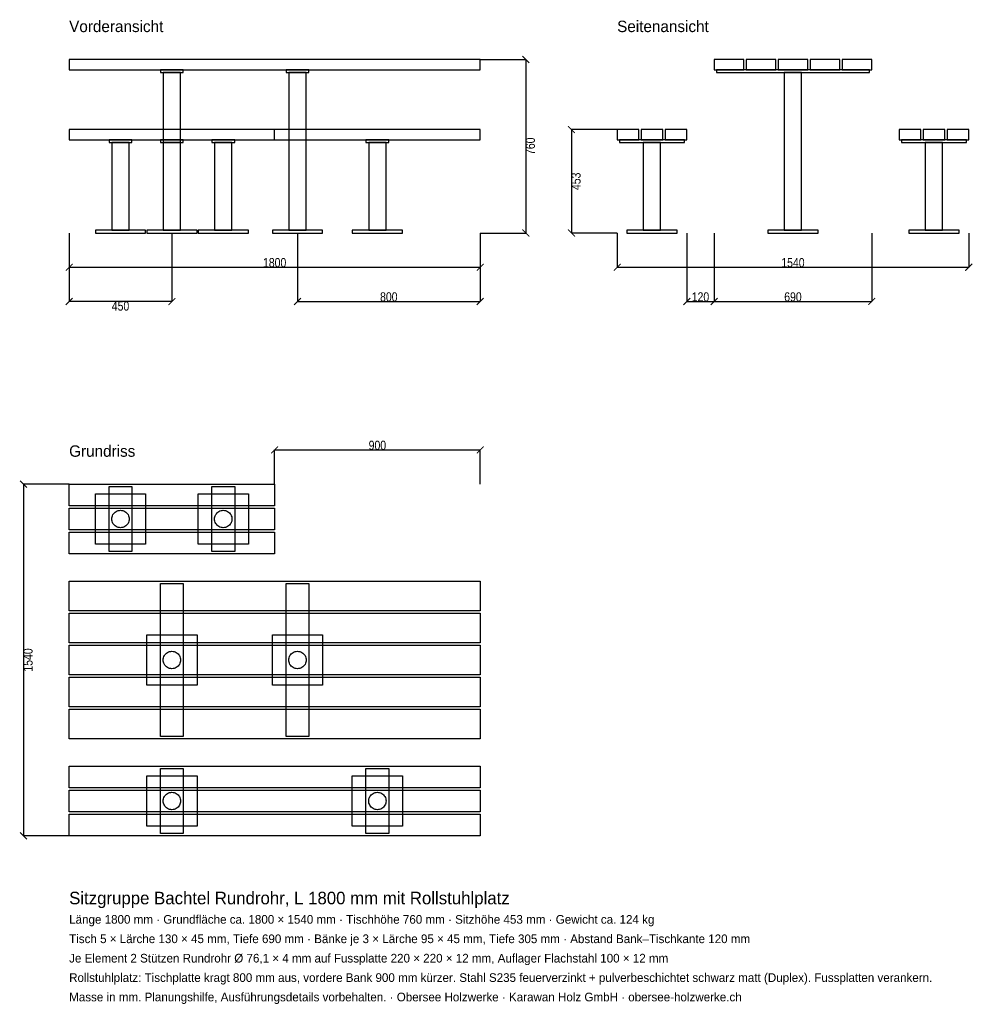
# Model space of a CAD drawing. Header units: millimetres. Extents: x -217 to 4026, y -4878 to -566.
import ezdxf

# ---------------------------------------------------------------- set-up
doc = ezdxf.new("R2010")
doc.units = ezdxf.units.MM
for name, color, linetype in [('2D_Ansichten', 7, 'Continuous'), ('2D_Masse', 1, 'Continuous'), ('2D_Text', 7, 'Continuous')]:
    doc.layers.add(name, color=color, linetype=linetype)
doc.styles.add('OpenSansCondensed-Light', font='OpenSansCondensed-Light.ttf')
doc.dimstyles.new('EZDXF', dxfattribs={"dimtxt": 40, "dimasz": 30, "dimexe": 0.375, "dimexo": 0.125, "dimgap": 0.1, "dimtad": 1, "dimdec": 0, "dimzin": 12, "dimdsep": 46, "dimtxsty": 'OpenSansCondensed-Light', "dimblk": 'ARCHTICK', "dimcen": 2.5, "dimazin": 3, "dimtfac": 0.5, "dimtmove": 2, "dimatfit": 3})

# ---------------------------------------------------------------- blocks, each defined once
blk = doc.blocks.new('_ARCHTICK')
at = {"color": 0, "linetype": 'BYBLOCK', "const_width": 0.15}
blk.add_lwpolyline([(-0.5, -0.5), (0.5, 0.5)], dxfattribs=at)

msp = doc.modelspace()

# ---------------------------------------------------------------- linework, layer by layer
at = {"layer": '2D_Ansichten'}
for points in [[(0, -785), (1800, -785), (1800, -740), (0, -740)], [(0, -785), (1800, -785), (1800, -740), (0, -740)], [(0, -785), (1800, -785), (1800, -740), (0, -740)], [(0, -785), (1800, -785), (1800, -740), (0, -740)], [(0, -785), (1800, -785), (1800, -740), (0, -740)], [(2825, -785), (2955, -785), (2955, -740), (2825, -740)], [(2965, -785), (3095, -785), (3095, -740), (2965, -740)], [(3105, -785), (3235, -785), (3235, -740), (3105, -740)], [(3245, -785), (3375, -785), (3375, -740), (3245, -740)], [(3385, -785), (3515, -785), (3515, -740), (3385, -740)], [(400, -797), (500, -797), (500, -785), (400, -785)], [(411.9, -1488), (488.1, -1488), (488.1, -797), (411.9, -797)], [(950, -797), (1050, -797), (1050, -785), (950, -785)], [(962, -1488), (1038, -1488), (1038, -797), (962, -797)], [(2835, -797), (3505, -797), (3505, -785), (2835, -785)], [(2835, -797), (3505, -797), (3505, -785), (2835, -785)], [(3131.9, -1488), (3208.1, -1488), (3208.1, -797), (3131.9, -797)], [(3131.9, -1488), (3208.1, -1488), (3208.1, -797), (3131.9, -797)], [(0, -1092), (900, -1092), (900, -1047), (0, -1047)], [(0, -1092), (900, -1092), (900, -1047), (0, -1047)], [(0, -1092), (900, -1092), (900, -1047), (0, -1047)], [(0, -1092), (1800, -1092), (1800, -1047), (0, -1047)], [(0, -1092), (1800, -1092), (1800, -1047), (0, -1047)], [(0, -1092), (1800, -1092), (1800, -1047), (0, -1047)], [(2400, -1092), (2495, -1092), (2495, -1047), (2400, -1047)], [(2505, -1092), (2600, -1092), (2600, -1047), (2505, -1047)], [(2610, -1092), (2705, -1092), (2705, -1047), (2610, -1047)], [(3635, -1092), (3730, -1092), (3730, -1047), (3635, -1047)], [(3740, -1092), (3835, -1092), (3835, -1047), (3740, -1047)], [(3845, -1092), (3940, -1092), (3940, -1047), (3845, -1047)], [(175, -1104), (275, -1104), (275, -1092), (175, -1092)], [(186.9, -1488), (263.1, -1488), (263.1, -1104), (186.9, -1104)], [(400, -1104), (500, -1104), (500, -1092), (400, -1092)], [(411.9, -1488), (488.1, -1488), (488.1, -1104), (411.9, -1104)], [(625, -1104), (725, -1104), (725, -1092), (625, -1092)], [(637, -1488), (713, -1488), (713, -1104), (637, -1104)], [(1300, -1104), (1400, -1104), (1400, -1092), (1300, -1092)], [(1312, -1488), (1388, -1488), (1388, -1104), (1312, -1104)], [(2410, -1104), (2695, -1104), (2695, -1092), (2410, -1092)], [(2410, -1104), (2695, -1104), (2695, -1092), (2410, -1092)], [(2514.4, -1488), (2590.6, -1488), (2590.6, -1104), (2514.4, -1104)], [(2514.4, -1488), (2590.6, -1488), (2590.6, -1104), (2514.4, -1104)], [(3645, -1104), (3930, -1104), (3930, -1092), (3645, -1092)], [(3645, -1104), (3930, -1104), (3930, -1092), (3645, -1092)], [(3749.4, -1488), (3825.6, -1488), (3825.6, -1104), (3749.4, -1104)], [(3749.4, -1488), (3825.6, -1488), (3825.6, -1104), (3749.4, -1104)], [(115, -1500), (335, -1500), (335, -1488), (115, -1488)], [(340, -1500), (560, -1500), (560, -1488), (340, -1488)], [(340, -1500), (560, -1500), (560, -1488), (340, -1488)], [(565, -1500), (785, -1500), (785, -1488), (565, -1488)], [(890, -1500), (1110, -1500), (1110, -1488), (890, -1488)], [(1240, -1500), (1460, -1500), (1460, -1488), (1240, -1488)], [(2442.5, -1500), (2662.5, -1500), (2662.5, -1488), (2442.5, -1488)], [(2442.5, -1500), (2662.5, -1500), (2662.5, -1488), (2442.5, -1488)], [(3060, -1500), (3280, -1500), (3280, -1488), (3060, -1488)], [(3060, -1500), (3280, -1500), (3280, -1488), (3060, -1488)], [(3677.5, -1500), (3897.5, -1500), (3897.5, -1488), (3677.5, -1488)], [(3677.5, -1500), (3897.5, -1500), (3897.5, -1488), (3677.5, -1488)], [(0, -2600), (900, -2600), (900, -2695), (0, -2695)], [(175, -2610), (275, -2610), (275, -2895), (175, -2895)], [(625, -2610), (725, -2610), (725, -2895), (625, -2895)], [(115, -2642.5), (335, -2642.5), (335, -2862.5), (115, -2862.5)], [(565, -2642.5), (785, -2642.5), (785, -2862.5), (565, -2862.5)], [(0, -2705), (900, -2705), (900, -2800), (0, -2800)], [(187.3, -2757.5), (186.9, -2752.5), (187.3, -2747.5), (188.2, -2742.7), (189.8, -2737.9), (192, -2733.5), (194.8, -2729.3), (198.1, -2725.6), (201.8, -2722.3), (206, -2719.5), (210.4, -2717.3), (215.2, -2715.7), (220, -2714.8), (225, -2714.4), (230, -2714.8), (234.8, -2715.7), (239.6, -2717.3), (244, -2719.5), (248.2, -2722.3), (251.9, -2725.6), (255.2, -2729.3), (258, -2733.5), (260.2, -2737.9), (261.8, -2742.7), (262.7, -2747.5), (263.1, -2752.5), (262.7, -2757.5), (261.8, -2762.3), (260.2, -2767.1), (258, -2771.5), (255.2, -2775.7), (251.9, -2779.4), (248.2, -2782.7), (244, -2785.5), (239.6, -2787.7), (234.8, -2789.3), (230, -2790.2), (225, -2790.6), (220, -2790.2), (215.2, -2789.3), (210.4, -2787.7), (206, -2785.5), (201.8, -2782.7), (198.1, -2779.4), (194.8, -2775.7), (192, -2771.5), (189.8, -2767.1), (188.2, -2762.3)], [(639.8, -2767.1), (638.2, -2762.3), (637.3, -2757.5), (637, -2752.5), (637.3, -2747.5), (638.2, -2742.7), (639.8, -2737.9), (642, -2733.5), (644.8, -2729.3), (648.1, -2725.6), (651.8, -2722.3), (656, -2719.5), (660.4, -2717.3), (665.2, -2715.7), (670, -2714.8), (675, -2714.4), (680, -2714.8), (684.8, -2715.7), (689.6, -2717.3), (694, -2719.5), (698.2, -2722.3), (701.9, -2725.6), (705.2, -2729.3), (708, -2733.5), (710.2, -2737.9), (711.8, -2742.7), (712.7, -2747.5), (713, -2752.5), (712.7, -2757.5), (711.8, -2762.3), (710.2, -2767.1), (708, -2771.5), (705.2, -2775.7), (701.9, -2779.4), (698.2, -2782.7), (694, -2785.5), (689.6, -2787.7), (684.8, -2789.3), (680, -2790.2), (675, -2790.6), (670, -2790.2), (665.2, -2789.3), (660.4, -2787.7), (656, -2785.5), (651.8, -2782.7), (648.1, -2779.4), (644.8, -2775.7), (642, -2771.5)], [(0, -2810), (900, -2810), (900, -2905), (0, -2905)], [(0, -3025), (1800, -3025), (1800, -3155), (0, -3155)], [(400, -3035), (500, -3035), (500, -3705), (400, -3705)], [(950, -3035), (1050, -3035), (1050, -3705), (950, -3705)], [(0, -3165), (1800, -3165), (1800, -3295), (0, -3295)], [(340, -3260), (560, -3260), (560, -3480), (340, -3480)], [(890, -3260), (1110, -3260), (1110, -3480), (890, -3480)], [(0, -3305), (1800, -3305), (1800, -3435), (0, -3435)], [(411.9, -3370), (412.3, -3365), (413.2, -3360.2), (414.8, -3355.4), (417, -3351), (419.8, -3346.8), (423.1, -3343.1), (426.8, -3339.8), (431, -3337), (435.4, -3334.8), (440.2, -3333.2), (445, -3332.3), (450, -3331.9), (455, -3332.3), (459.8, -3333.2), (464.6, -3334.8), (469, -3337), (473.2, -3339.8), (476.9, -3343.1), (480.2, -3346.8), (483, -3351), (485.2, -3355.4), (486.8, -3360.2), (487.7, -3365), (488.1, -3370), (487.7, -3375), (486.8, -3379.8), (485.2, -3384.6), (483, -3389), (480.2, -3393.2), (476.9, -3396.9), (473.2, -3400.2), (469, -3403), (464.6, -3405.2), (459.8, -3406.8), (455, -3407.7), (450, -3408.1), (445, -3407.7), (440.2, -3406.8), (435.4, -3405.2), (431, -3403), (426.8, -3400.2), (423.1, -3396.9), (419.8, -3393.2), (417, -3389), (414.8, -3384.6), (413.2, -3379.8), (412.3, -3375)], [(962, -3370), (962.3, -3365), (963.2, -3360.2), (964.8, -3355.4), (967, -3351), (969.8, -3346.8), (973.1, -3343.1), (976.8, -3339.8), (981, -3337), (985.4, -3334.8), (990.2, -3333.2), (995, -3332.3), (1000, -3331.9), (1005, -3332.3), (1009.8, -3333.2), (1014.6, -3334.8), (1019, -3337), (1023.2, -3339.8), (1026.9, -3343.1), (1030.2, -3346.8), (1033, -3351), (1035.2, -3355.4), (1036.8, -3360.2), (1037.7, -3365), (1038, -3370), (1037.7, -3375), (1036.8, -3379.8), (1035.2, -3384.6), (1033, -3389), (1030.2, -3393.2), (1026.9, -3396.9), (1023.2, -3400.2), (1019, -3403), (1014.6, -3405.2), (1009.8, -3406.8), (1005, -3407.7), (1000, -3408.1), (995, -3407.7), (990.2, -3406.8), (985.4, -3405.2), (981, -3403), (976.8, -3400.2), (973.1, -3396.9), (969.8, -3393.2), (967, -3389), (964.8, -3384.6), (963.2, -3379.8), (962.3, -3375)], [(0, -3445), (1800, -3445), (1800, -3575), (0, -3575)], [(0, -3585), (1800, -3585), (1800, -3715), (0, -3715)], [(0, -3835), (1800, -3835), (1800, -3930), (0, -3930)], [(340, -3877.5), (560, -3877.5), (560, -4097.5), (340, -4097.5)], [(400, -3845), (500, -3845), (500, -4130), (400, -4130)], [(1240, -3877.5), (1460, -3877.5), (1460, -4097.5), (1240, -4097.5)], [(1300, -3845), (1400, -3845), (1400, -4130), (1300, -4130)], [(0, -3940), (1800, -3940), (1800, -4035), (0, -4035)], [(411.9, -3987.5), (412.3, -3982.5), (413.2, -3977.7), (414.8, -3972.9), (417, -3968.5), (419.8, -3964.3), (423.1, -3960.6), (426.8, -3957.3), (431, -3954.5), (435.4, -3952.3), (440.2, -3950.7), (445, -3949.8), (450, -3949.4), (455, -3949.8), (459.8, -3950.7), (464.6, -3952.3), (469, -3954.5), (473.2, -3957.3), (476.9, -3960.6), (480.2, -3964.3), (483, -3968.5), (485.2, -3972.9), (486.8, -3977.7), (487.7, -3982.5), (488.1, -3987.5), (487.7, -3992.5), (486.8, -3997.3), (485.2, -4002.1), (483, -4006.5), (480.2, -4010.7), (476.9, -4014.4), (473.2, -4017.7), (469, -4020.5), (464.6, -4022.7), (459.8, -4024.3), (455, -4025.2), (450, -4025.6), (445, -4025.2), (440.2, -4024.3), (435.4, -4022.7), (431, -4020.5), (426.8, -4017.7), (423.1, -4014.4), (419.8, -4010.7), (417, -4006.5), (414.8, -4002.1), (413.2, -3997.3), (412.3, -3992.5)], [(1312, -3987.5), (1312.3, -3982.5), (1313.2, -3977.7), (1314.8, -3972.9), (1317, -3968.5), (1319.8, -3964.3), (1323.1, -3960.6), (1326.8, -3957.3), (1331, -3954.5), (1335.4, -3952.3), (1340.2, -3950.7), (1345, -3949.8), (1350, -3949.4), (1355, -3949.8), (1359.8, -3950.7), (1364.6, -3952.3), (1369, -3954.5), (1373.2, -3957.3), (1376.9, -3960.6), (1380.2, -3964.3), (1383, -3968.5), (1385.2, -3972.9), (1386.8, -3977.7), (1387.7, -3982.5), (1388, -3987.5), (1387.7, -3992.5), (1386.8, -3997.3), (1385.2, -4002.1), (1383, -4006.5), (1380.2, -4010.7), (1376.9, -4014.4), (1373.2, -4017.7), (1369, -4020.5), (1364.6, -4022.7), (1359.8, -4024.3), (1355, -4025.2), (1350, -4025.6), (1345, -4025.2), (1340.2, -4024.3), (1335.4, -4022.7), (1331, -4020.5), (1326.8, -4017.7), (1323.1, -4014.4), (1319.8, -4010.7), (1317, -4006.5), (1314.8, -4002.1), (1313.2, -3997.3), (1312.3, -3992.5)], [(0, -4045), (1800, -4045), (1800, -4140), (0, -4140)]]:
    msp.add_lwpolyline(points, close=True, dxfattribs=at)

# ---------------------------------------------------------------- texts
at = {"layer": '2D_Text'}
for s, height, p in [('Vorderansicht', 50, (0, -620)), ('Seitenansicht', 50, (2400, -620)), ('Grundriss', 50, (0, -2480)), ('Sitzgruppe Bachtel Rundrohr, L 1800 mm mit Rollstuhlplatz', 55, (0, -4440)), ('Länge 1800 mm · Grundfläche ca. 1800 × 1540 mm · Tischhöhe 760 mm · Sitzhöhe 453 mm · Gewicht ca. 124 kg', 38, (0, -4525)), ('Tisch 5 × Lärche 130 × 45 mm, Tiefe 690 mm · Bänke je 3 × Lärche 95 × 45 mm, Tiefe 305 mm · Abstand Bank–Tischkante 120 mm', 38, (0, -4610)), ('Je Element 2 Stützen Rundrohr Ø 76,1 × 4 mm auf Fussplatte 220 × 220 × 12 mm, Auflager Flachstahl 100 × 12 mm', 38, (0, -4695)), ('Rollstuhlplatz: Tischplatte kragt 800 mm aus, vordere Bank 900 mm kürzer. Stahl S235 feuerverzinkt + pulverbeschichtet schwarz matt (Duplex). Fussplatten verankern.', 38, (0, -4780)), ('Masse in mm. Planungshilfe, Ausführungsdetails vorbehalten. · Obersee Holzwerke · Karawan Holz GmbH · obersee-holzwerke.ch', 38, (0, -4865))]:
    msp.add_text(s, height=height, dxfattribs=at).set_placement(p)

# ---------------------------------------------------------------- dimensions: what is measured, and where the dimension line sits
at = {"layer": '2D_Masse'}
for base, p1, p2 in [((2000, -740), (1800, -740), (1800, -1500)), ((2200, -1047), (2400, -1047), (2400, -1500)), ((-200, -2600), (0, -2600), (0, -4140))]:
    msp.add_linear_dim(base=base, p1=p1, p2=p2, angle=90, dimstyle='EZDXF', dxfattribs=at).render()
for base, p1, p2 in [((0, -1650), (0, -1500), (1800, -1500)), ((450, -1800), (450, -1500), (0, -1500)), ((1000, -1800), (1000, -1500), (1800, -1500)), ((2400, -1650), (2400, -1500), (3940, -1500)), ((2705, -1800), (2705, -1500), (2825, -1500)), ((2825, -1800), (2825, -1500), (3515, -1500)), ((900, -2450), (900, -2600), (1800, -2600))]:
    msp.add_linear_dim(base=base, p1=p1, p2=p2, dimstyle='EZDXF', dxfattribs=at).render()

doc.saveas('drawing.dxf')
